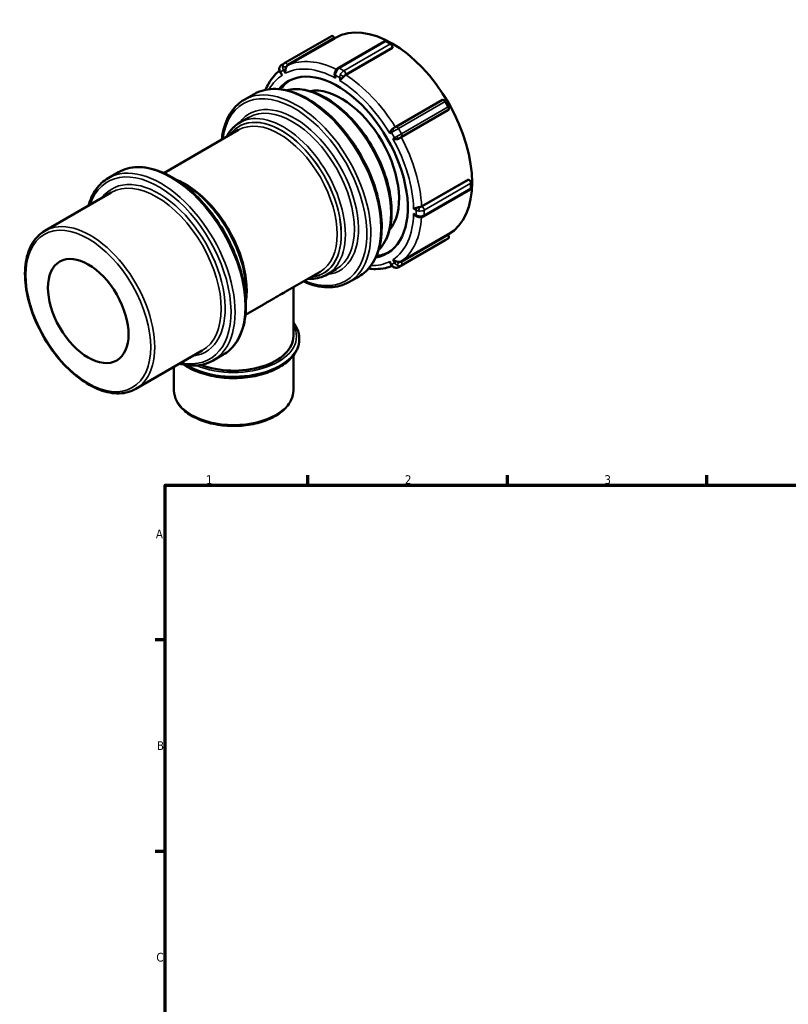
# Model space of a CAD drawing. Header units: millimetres. Extents: x -31 to 903, y 0 to 784.
# Tile 2 of 5: x -31 to 239, y 392 to 737. Entities that reach past the tile are written whole.
import ezdxf

# ---------------------------------------------------------------- set-up
doc = ezdxf.new("R2010")
doc.units = ezdxf.units.MM
for name, color, linetype, lineweight in [('Border (ANSI)', 7, 'Continuous', 70), ('Visible (ANSI)', 7, 'Continuous', 50), ('Visible Narrow (ANSI)', 7, 'Continuous', 35)]:
    doc.layers.add(name, color=color, linetype=linetype, lineweight=lineweight)
doc.styles.add('Note Text (ANSI)', font='tahoma.ttf')

# ---------------------------------------------------------------- blocks, each defined once
blk = doc.blocks.new('Borders Default Border')
at = {"layer": 'Border (ANSI)'}
for p, q in [((70.08, 574), (70.08, 577.45)), ((140.17, 574), (140.17, 577.45)), ((210.25, 574), (210.25, 577.45)), ((20, 519.75), (16.55, 519.75)), ((20, 445.5), (16.55, 445.5))]:
    blk.add_line(p, q, dxfattribs=at)
at = {"layer": 'Border (ANSI)', "flags": 128}
blk.add_lwpolyline([(20, 20), (20, 574), (821, 574), (821, 20), (20, 20)], dxfattribs=at)
at = {"layer": 'Border (ANSI)', "char_height": 3.05, "attachment_point": 7, "style": 'Note Text (ANSI)'}
for s, insert in [('1', (34.35, 574.4)), ('2', (104.2, 574.4)), ('3', (174.26, 574.34)), ('A', (16.78, 555.35)), ('B', (17.15, 481.1)), ('C', (16.95, 406.8))]:
    blk.add_mtext(s, dxfattribs=dict(at, insert=insert))

msp = doc.modelspace()

# ---------------------------------------------------------------- linework, layer by layer
at = {"layer": 'Visible (ANSI)'}
for p, q in [((62.021, 722.102), (78.426, 731.549)), ((79.566, 730.728), (63.161, 721.281)), ((79.566, 730.728), (79.425, 730.973)), ((79.542, 730.77), (79.826, 730.934)), ((80.753, 720.286), (97.158, 729.733)), ((99.142, 728.829), (97.657, 729.684)), ((99.849, 727.373), (83.444, 717.926)), ((99.849, 727.373), (99.849, 727.604)), ((62.016, 722.099), (60.966, 721.49)), ((60.397, 718.853), (60.61, 718.484)), ((79.545, 718.195), (79.545, 718.008)), ((47.741, 709.146), (51.277, 711.182)), ((100.971, 699.672), (117.376, 709.119)), ((119.425, 706.724), (118.375, 708.543)), ((119.283, 705.486), (102.878, 696.039)), ((119.283, 705.486), (119.425, 705.568)), ((46.214, 701.169), (49.396, 703.002)), ((19.596, 683.476), (45.823, 698.578)), ((100.13, 699.187), (100.132, 699.188)), ((0.082, 681.701), (3.618, 683.737)), ((110.079, 671.793), (126.484, 681.24)), ((126.684, 681.125), (126.484, 681.24)), ((110.778, 668.277), (127.183, 677.724)), ((127.391, 678.183), (127.391, 679.9)), ((-22.221, 663.203), (1.113, 676.64)), ((108.206, 668.369), (108.366, 668.277)), ((101.969, 650.478), (118.374, 659.925)), ((102.878, 652.489), (119.283, 661.936)), ((118.375, 659.925), (119.425, 660.535)), ((119.425, 661.691), (119.283, 661.936)), ((119.312, 661.886), (119.519, 662.006)), ((76.905, 647.874), (80.087, 649.707)), ((99.183, 651.672), (99.397, 651.303)), ((62.215, 641.781), (74.467, 648.837)), ((84.57, 645.192), (88.105, 647.228)), ((65.049, 626.203), (65.049, 643.413)), ((48.241, 633.734), (54.617, 637.406)), ((67.144, 625.222), (67.144, 625.385)), ((9.717, 607.741), (33.051, 621.179)), ((36.911, 617.747), (40.446, 619.783)), ((65.049, 607.236), (65.049, 619.471)), ((23.139, 607.236), (23.139, 615.47))]:
    msp.add_line(p, q, dxfattribs=at)
for centre, major_axis, ratio, start_param, end_param in [((99.672, 696.47), (-19.847, 34.464), 0.5780931, 3.1415927, 6.2831853), ((78.925, 730.682), (-0.499, 0.867), 0.5780931, 4.7143227, 6.2831853), ((97.657, 728.866), (-0.499, 0.867), 0.5780931, 5.4997209, 6.2831853), ((99.142, 728.011), (-0.499, 0.867), 0.5780931, 3.9289245, 5.4997209), ((80.581, 685.475), (-17.391, 30.2), 0.5780931, 2.9319689, 6.4928091), ((81.853, 686.208), (-17.391, 30.2), 0.5780931, 0.0364597, 0.2575047), ((81.853, 686.208), (-14.322, 24.871), 0.5780931, 3.3443866, 6.0803913), ((117.875, 708.253), (-0.499, 0.867), 0.5780931, 4.7143227, 6.2831853), ((118.925, 706.434), (0.499, -0.867), 0.5780931, 0.0019337, 1.57273), ((126.684, 680.307), (-0.499, 0.867), 0.5780931, 3.9289245, 5.4997209), ((126.684, 678.591), (0.499, -0.867), 0.5780931, 0, 0.7873319), ((118.925, 661.401), (0.499, -0.867), 0.5780931, 0.0019337, 1.57273), ((81.853, 686.208), (17.391, -30.2), 0.5780931, 6.0256806, 6.2467256), ((44.094, 626.203), (20.955, 0), 0.5758617, 4.1248734, 6.2831853)]:
    msp.add_ellipse(centre, major_axis=major_axis, ratio=ratio, start_param=start_param, end_param=end_param, dxfattribs=at)
msp.add_ellipse((-6.959, 635.065), major_axis=(9.981, -17.332), ratio=0.5780931, dxfattribs=at)
for points, knots in [([(62.016, 722.099), (62.016, 722.1), (62.017, 722.1), (62.017, 722.1), (62.018, 722.1), (62.018, 722.101), (62.018, 722.101), (62.019, 722.101), (62.019, 722.101), (62.02, 722.102), (62.02, 722.102), (62.021, 722.102)], [4.709659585, 4.709659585, 4.709659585, 4.709659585, 4.710205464, 4.710205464, 4.7107513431, 4.7107513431, 4.7112972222, 4.7112972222, 4.7118431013, 4.7118431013, 4.7123889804, 4.7123889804, 4.7123889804, 4.7123889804]), ([(55.302, 712.692), (55.61, 713.418), (55.953, 714.115), (56.936, 715.841), (57.632, 716.82), (58.96, 718.313), (59.548, 718.879), (60.174, 719.391)], [5.08745225, 5.08745225, 5.08745225, 5.08745225, 5.17280249, 5.17280249, 5.30950651, 5.30950651, 5.4049501, 5.4049501, 5.4049501, 5.4049501]), ([(60.966, 721.49), (60.847, 721.421), (60.736, 721.337), (60.54, 721.146), (60.455, 721.039), (60.313, 720.813), (60.255, 720.692), (60.168, 720.446), (60.139, 720.32), (60.104, 720.068), (60.1, 719.941), (60.107, 719.817)], [1.5735257, 1.5735257, 1.5735257, 1.5735257, 1.7760174, 1.7760174, 1.978509, 1.978509, 2.1810007, 2.1810007, 2.3834923, 2.3834923, 2.585984, 2.585984, 2.585984, 2.585984]), ([(60.107, 719.817), (60.111, 719.748), (60.118, 719.68), (60.138, 719.545), (60.152, 719.479), (60.185, 719.348), (60.205, 719.283), (60.25, 719.156), (60.276, 719.093), (60.332, 718.971), (60.363, 718.911), (60.397, 718.853)], [2.585984, 2.585984, 2.585984, 2.585984, 2.69710573, 2.69710573, 2.80822746, 2.80822746, 2.91934919, 2.91934919, 3.03047092, 3.03047092, 3.14159265, 3.14159265, 3.14159265, 3.14159265]), ([(61.178, 717.868), (61.176, 717.869), (61.174, 717.871), (60.981, 718.019), (60.816, 718.182), (60.661, 718.4), (60.634, 718.442), (60.61, 718.484)], [-0.88037149, -0.88037149, -0.88037149, -0.88037149, -0.87959756, -0.87959756, -0.79606772, -0.79606772, -0.77638319, -0.77638319, -0.77638319, -0.77638319]), ([(62.351, 719.987), (62.349, 719.978), (62.347, 719.969), (62.285, 719.737), (62.24, 719.495), (62.193, 718.982), (62.196, 718.724), (62.227, 718.482), (62.228, 718.479), (62.228, 718.477)], [-0.1642281, -0.1642281, -0.1642281, -0.1642281, -0.16119846, -0.16119846, -0.0824759, -0.0824759, 0, 0, 0.00076416, 0.00076416, 0.00076416, 0.00076416]), ([(62.655, 720.771), (62.616, 720.703), (62.579, 720.629), (62.464, 720.369), (62.406, 720.184), (62.355, 719.998), (62.353, 719.992), (62.351, 719.987)], [0.625242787, 0.625242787, 0.625242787, 0.625242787, 0.645542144, 0.645542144, 0.689865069, 0.689865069, 0.691242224, 0.691242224, 0.691242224, 0.691242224]), ([(63.161, 721.281), (62.987, 721.18), (62.81, 721.012), (62.682, 720.816), (62.669, 720.794), (62.655, 720.771)], [0, 0, 0, 0, 0.074015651, 0.074015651, 0.083081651, 0.083081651, 0.083081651, 0.083081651]), ([(79.726, 719.067), (79.704, 719.012), (79.684, 718.957), (79.647, 718.846), (79.63, 718.789), (79.601, 718.675), (79.588, 718.617), (79.567, 718.499), (79.559, 718.439), (79.548, 718.318), (79.545, 718.257), (79.545, 718.195)], [2.585984, 2.585984, 2.585984, 2.585984, 2.69710573, 2.69710573, 2.80822746, 2.80822746, 2.91934919, 2.91934919, 3.03047092, 3.03047092, 3.14159265, 3.14159265, 3.14159265, 3.14159265]), ([(80.753, 720.286), (80.654, 720.229), (80.563, 720.165), (80.394, 720.027), (80.315, 719.952), (80.168, 719.795), (80.1, 719.712), (79.975, 719.539), (79.917, 719.449), (79.813, 719.262), (79.767, 719.166), (79.726, 719.067)], [1.5707963, 1.5707963, 1.5707963, 1.5707963, 1.7738339, 1.7738339, 1.9768714, 1.9768714, 2.1799089, 2.1799089, 2.3829465, 2.3829465, 2.585984, 2.585984, 2.585984, 2.585984]), ([(79.838, 716.77), (79.837, 716.772), (79.836, 716.774), (79.722, 717.025), (79.635, 717.291), (79.559, 717.714), (79.545, 717.864), (79.545, 718.008)], [-0.88037149, -0.88037149, -0.88037149, -0.88037149, -0.87959756, -0.87959756, -0.79606772, -0.79606772, -0.74847074, -0.74847074, -0.74847074, -0.74847074]), ([(82.243, 716.777), (82.237, 716.771), (82.231, 716.765), (82.065, 716.607), (81.901, 716.459), (81.583, 716.168), (81.44, 716.035), (81.325, 715.917), (81.324, 715.916), (81.323, 715.915)], [-0.1642281, -0.1642281, -0.1642281, -0.1642281, -0.16119846, -0.16119846, -0.0824759, -0.0824759, 0, 0, 0.00076416, 0.00076416, 0.00076416, 0.00076416]), ([(82.844, 717.425), (82.785, 717.359), (82.724, 717.29), (82.519, 717.06), (82.385, 716.914), (82.251, 716.785), (82.247, 716.781), (82.243, 716.777)], [0.625242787, 0.625242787, 0.625242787, 0.625242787, 0.645542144, 0.645542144, 0.689865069, 0.689865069, 0.691242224, 0.691242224, 0.691242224, 0.691242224]), ([(83.444, 717.926), (83.27, 717.825), (83.065, 717.66), (82.884, 717.469), (82.864, 717.447), (82.844, 717.425)], [0, 0, 0, 0, 0.074015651, 0.074015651, 0.083081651, 0.083081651, 0.083081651, 0.083081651]), ([(51.277, 711.182), (53.25, 712.318), (55.522, 712.926), (60.465, 713.052), (63.146, 712.538), (68.676, 710.42), (71.529, 708.785), (77.073, 704.569), (79.764, 701.985), (84.707, 696.143), (86.961, 692.886), (90.811, 686.025), (92.409, 682.423), (94.788, 675.223), (95.569, 671.627), (96.227, 664.791), (96.101, 661.554), (94.926, 655.774), (93.88, 653.227), (91.224, 649.522), (89.773, 648.188), (88.105, 647.228)], [5.4997209, 5.4997209, 5.4997209, 5.4997209, 5.8035506, 5.8035506, 6.1178312, 6.1178312, 6.4414558, 6.4414558, 6.7659275, 6.7659275, 7.0896336, 7.0896336, 7.4130381, 7.4130381, 7.736821, 7.736821, 8.0613597, 8.0613597, 8.3844755, 8.3844755, 8.6413135, 8.6413135, 8.6413135, 8.6413135]), ([(62.624, 712.491), (63.58, 712.74), (64.581, 712.879), (67.849, 712.971), (70.231, 712.52), (75.148, 710.653), (77.688, 709.205), (82.623, 705.465), (85.018, 703.171), (89.418, 697.982), (91.424, 695.09), (94.851, 688.994), (96.273, 685.792), (98.392, 679.391), (99.088, 676.192), (99.675, 670.108), (99.564, 667.224), (98.515, 662.071), (97.581, 659.798), (95.851, 657.389), (95.409, 656.865), (94.934, 656.385)], [5.6569673, 5.6569673, 5.6569673, 5.6569673, 5.801676, 5.801676, 6.1151162, 6.1151162, 6.4391365, 6.4391365, 6.7641785, 6.7641785, 7.0883611, 7.0883611, 7.4122003, 7.4122003, 7.7364635, 7.7364635, 8.0615739, 8.0615739, 8.385048, 8.385048, 8.484067, 8.484067, 8.484067, 8.484067]), ([(39.947, 695.195), (40.04, 696.06), (40.169, 696.901), (40.921, 700.6), (41.967, 703.146), (44.623, 706.851), (46.073, 708.185), (47.741, 709.146)], [4.82848101, 4.82848101, 4.82848101, 4.82848101, 4.91976709, 4.91976709, 5.24288288, 5.24288288, 5.49972085, 5.49972085, 5.49972085, 5.49972085]), ([(41.54, 696.112), (41.86, 696.737), (42.218, 697.326), (43.598, 699.246), (44.815, 700.364), (46.214, 701.169)], [5.14141998, 5.14141998, 5.14141998, 5.14141998, 5.24379637, 5.24379637, 5.49972085, 5.49972085, 5.49972085, 5.49972085]), ([(98.933, 697.34), (98.934, 697.342), (98.934, 697.344), (98.966, 697.55), (99.025, 697.772), (99.201, 698.211), (99.312, 698.415), (99.45, 698.603), (99.455, 698.61), (99.46, 698.617)], [-0.88037149, -0.88037149, -0.88037149, -0.88037149, -0.87959756, -0.87959756, -0.79606772, -0.79606772, -0.71633918, -0.71633918, -0.71327082, -0.71327082, -0.71327082, -0.71327082]), ([(99.46, 698.617), (99.554, 698.743), (99.673, 698.864), (99.916, 699.055), (100.022, 699.125), (100.13, 699.187)], [0.48523314, 0.48523314, 0.48523314, 0.48523314, 0.510400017, 0.510400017, 0.528076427, 0.528076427, 0.528076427, 0.528076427]), ([(100.132, 699.188), (100.219, 699.238), (100.313, 699.293), (100.498, 699.4), (100.593, 699.454), (100.772, 699.557), (100.858, 699.608), (100.948, 699.659), (100.959, 699.666), (100.971, 699.672)], [0, 0, 0, 0, 0.03256043, 0.03256043, 0.06451471, 0.06451471, 0.09648138, 0.09648138, 0.10126932, 0.10126932, 0.10126932, 0.10126932]), ([(101.351, 695.341), (101.343, 695.34), (101.334, 695.339), (101.103, 695.314), (100.87, 695.32), (100.402, 695.385), (100.181, 695.445), (99.987, 695.52), (99.985, 695.521), (99.983, 695.521)], [-0.1642281, -0.1642281, -0.1642281, -0.1642281, -0.16119846, -0.16119846, -0.0824759, -0.0824759, 0, 0, 0.00076416, 0.00076416, 0.00076416, 0.00076416]), ([(102.183, 695.638), (102.104, 695.593), (102.021, 695.549), (101.739, 695.422), (101.549, 695.367), (101.363, 695.342), (101.357, 695.342), (101.351, 695.341)], [0.625242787, 0.625242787, 0.625242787, 0.625242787, 0.645542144, 0.645542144, 0.689865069, 0.689865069, 0.691242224, 0.691242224, 0.691242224, 0.691242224]), ([(102.878, 696.039), (102.704, 695.938), (102.47, 695.803), (102.236, 695.669), (102.21, 695.653), (102.183, 695.638)], [0, 0, 0, 0, 0.074015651, 0.074015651, 0.083081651, 0.083081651, 0.083081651, 0.083081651]), ([(3.618, 683.737), (5.591, 684.873), (7.863, 685.481), (12.806, 685.607), (15.487, 685.093), (21.017, 682.975), (23.87, 681.34), (29.414, 677.124), (32.105, 674.54), (37.048, 668.698), (39.302, 665.441), (43.152, 658.58), (44.75, 654.978), (47.129, 647.778), (47.91, 644.182), (48.568, 637.346), (48.442, 634.109), (47.267, 628.329), (46.221, 625.782), (43.565, 622.077), (42.114, 620.743), (40.446, 619.783)], [5.4997209, 5.4997209, 5.4997209, 5.4997209, 5.8035506, 5.8035506, 6.1178312, 6.1178312, 6.4414558, 6.4414558, 6.7659275, 6.7659275, 7.0896336, 7.0896336, 7.4130381, 7.4130381, 7.736821, 7.736821, 8.0613597, 8.0613597, 8.3844755, 8.3844755, 8.6413135, 8.6413135, 8.6413135, 8.6413135]), ([(-6.9, 672.026), (-6.285, 674.193), (-5.384, 676.131), (-3.036, 679.406), (-1.586, 680.74), (0.082, 681.701)], [4.98699111, 4.98699111, 4.98699111, 4.98699111, 5.24288288, 5.24288288, 5.49972085, 5.49972085, 5.49972085, 5.49972085]), ([(23.771, 681.228), (26.007, 680.342), (28.271, 679.034), (32.789, 675.618), (35.037, 673.469), (39.165, 668.607), (41.046, 665.896), (44.262, 660.183), (45.596, 657.182), (47.585, 651.179), (48.239, 648.18), (48.748, 642.909), (48.71, 640.597), (48.392, 638.473)], [6.1292543, 6.1292543, 6.1292543, 6.1292543, 6.4377411, 6.4377411, 6.7631264, 6.7631264, 7.0875963, 7.0875963, 7.4116974, 7.4116974, 7.7362496, 7.7362496, 8.0117801, 8.0117801, 8.0117801, 8.0117801]), ([(107.278, 670.96), (107.279, 670.96), (107.281, 670.961), (107.44, 671.002), (107.627, 671.06), (108.037, 671.19), (108.247, 671.259), (108.466, 671.324), (108.475, 671.326), (108.483, 671.329)], [-0.88037149, -0.88037149, -0.88037149, -0.88037149, -0.87959756, -0.87959756, -0.79606772, -0.79606772, -0.71633918, -0.71633918, -0.71327082, -0.71327082, -0.71327082, -0.71327082]), ([(108.483, 671.329), (108.631, 671.372), (108.797, 671.411), (109.1, 671.475), (109.224, 671.499), (109.344, 671.525)], [0.48523314, 0.48523314, 0.48523314, 0.48523314, 0.510400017, 0.510400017, 0.528222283, 0.528222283, 0.528222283, 0.528222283]), ([(109.344, 671.525), (109.374, 671.531), (109.402, 671.537), (109.658, 671.598), (109.905, 671.693), (110.079, 671.793)], [-0.083081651, -0.083081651, -0.083081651, -0.083081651, -0.074015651, -0.074015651, 0, 0, 0, 0]), ([(108.206, 668.369), (108.081, 668.441), (107.957, 668.529), (107.627, 668.807), (107.44, 669.015), (107.281, 669.239), (107.279, 669.241), (107.278, 669.243)], [-0.12978723, -0.12978723, -0.12978723, -0.12978723, -0.0824759, -0.0824759, 0, 0, 0.00076416, 0.00076416, 0.00076416, 0.00076416]), ([(108.366, 668.277), (108.42, 668.246), (108.474, 668.218), (108.585, 668.167), (108.64, 668.144), (108.752, 668.104), (108.809, 668.086), (108.923, 668.054), (108.98, 668.04), (109.095, 668.017), (109.153, 668.007), (109.211, 667.999)], [3.14159265, 3.14159265, 3.14159265, 3.14159265, 3.25271438, 3.25271438, 3.36383611, 3.36383611, 3.47495784, 3.47495784, 3.58607957, 3.58607957, 3.6972013, 3.6972013, 3.6972013, 3.6972013]), ([(109.211, 667.999), (109.317, 667.985), (109.423, 667.977), (109.636, 667.974), (109.743, 667.978), (109.956, 668), (110.061, 668.017), (110.271, 668.065), (110.374, 668.096), (110.579, 668.174), (110.679, 668.22), (110.778, 668.277)], [3.6972013, 3.6972013, 3.6972013, 3.6972013, 3.9002388, 3.9002388, 4.1032764, 4.1032764, 4.3063139, 4.3063139, 4.5093514, 4.5093514, 4.712389, 4.712389, 4.712389, 4.712389]), ([(9.717, 607.741), (8.005, 606.756), (6.037, 606.225), (1.755, 606.101), (-0.569, 606.54), (-5.366, 608.358), (-7.845, 609.77), (-12.661, 613.416), (-14.999, 615.654), (-19.293, 620.715), (-21.25, 623.537), (-24.594, 629.483), (-25.982, 632.607), (-28.05, 638.852), (-28.73, 641.973), (-29.303, 647.911), (-29.195, 650.726), (-28.171, 655.756), (-27.258, 657.976), (-24.94, 661.203), (-23.675, 662.365), (-22.221, 663.203)], [2.3581282, 2.3581282, 2.3581282, 2.3581282, 2.6596658, 2.6596658, 2.9729136, 2.9729136, 3.2970209, 3.2970209, 3.6221916, 3.6221916, 3.9464817, 3.9464817, 4.2704191, 4.2704191, 4.5947906, 4.5947906, 4.9200298, 4.9200298, 5.2435835, 5.2435835, 5.4997209, 5.4997209, 5.4997209, 5.4997209]), ([(99.983, 653.083), (99.985, 653.082), (99.987, 653.08), (100.181, 652.933), (100.402, 652.802), (100.87, 652.585), (101.103, 652.504), (101.334, 652.441), (101.343, 652.439), (101.351, 652.437)], [-0.88037149, -0.88037149, -0.88037149, -0.88037149, -0.87959756, -0.87959756, -0.79606772, -0.79606772, -0.71633918, -0.71633918, -0.71327082, -0.71327082, -0.71327082, -0.71327082]), ([(99.758, 650.835), (99.005, 650.547), (98.224, 650.318), (96.272, 649.908), (95.078, 649.79), (93.059, 649.795), (92.25, 649.848), (91.433, 649.951)], [2.44928129, 2.44928129, 2.44928129, 2.44928129, 2.54446922, 2.54446922, 2.68116837, 2.68116837, 2.7703968, 2.7703968, 2.7703968, 2.7703968]), ([(99.183, 651.672), (99.159, 651.714), (99.136, 651.759), (99.025, 652.002), (98.966, 652.228), (98.934, 652.469), (98.934, 652.472), (98.933, 652.474)], [-0.10191206, -0.10191206, -0.10191206, -0.10191206, -0.0824759, -0.0824759, 0, 0, 0.00076416, 0.00076416, 0.00076416, 0.00076416]), ([(99.397, 651.303), (99.43, 651.245), (99.467, 651.188), (99.544, 651.078), (99.585, 651.025), (99.673, 650.922), (99.719, 650.873), (99.816, 650.778), (99.867, 650.733), (99.973, 650.648), (100.029, 650.608), (100.086, 650.57)], [3.14159265, 3.14159265, 3.14159265, 3.14159265, 3.25271438, 3.25271438, 3.36383611, 3.36383611, 3.47495784, 3.47495784, 3.58607957, 3.58607957, 3.6972013, 3.6972013, 3.6972013, 3.6972013]), ([(100.086, 650.57), (100.191, 650.502), (100.303, 650.442), (100.539, 650.345), (100.663, 650.308), (100.92, 650.26), (101.053, 650.249), (101.322, 650.26), (101.457, 650.28), (101.721, 650.355), (101.849, 650.409), (101.969, 650.478)], [3.6972013, 3.6972013, 3.6972013, 3.6972013, 3.9002388, 3.9002388, 4.1032764, 4.1032764, 4.3063139, 4.3063139, 4.5093514, 4.5093514, 4.712389, 4.712389, 4.712389, 4.712389]), ([(101.351, 652.437), (101.507, 652.396), (101.672, 652.358), (101.96, 652.316), (102.074, 652.307), (102.183, 652.307)], [0.48523314, 0.48523314, 0.48523314, 0.48523314, 0.510400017, 0.510400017, 0.528222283, 0.528222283, 0.528222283, 0.528222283]), ([(102.183, 652.307), (102.21, 652.307), (102.236, 652.308), (102.47, 652.32), (102.704, 652.388), (102.878, 652.489)], [-0.083081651, -0.083081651, -0.083081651, -0.083081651, -0.074015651, -0.074015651, 0, 0, 0, 0]), ([(76.905, 647.874), (75.26, 646.927), (73.369, 646.417), (70.967, 646.345), (70.578, 646.349), (70.184, 646.37)], [2.3581282, 2.3581282, 2.3581282, 2.3581282, 2.65897336, 2.65897336, 2.71642907, 2.71642907, 2.71642907, 2.71642907]), ([(84.57, 645.192), (82.597, 644.055), (80.325, 643.447), (75.382, 643.321), (72.701, 643.836), (69.516, 645.055), (69.054, 645.247), (68.591, 645.453)], [2.3581282, 2.3581282, 2.3581282, 2.3581282, 2.66195793, 2.66195793, 2.97623854, 2.97623854, 3.02936804, 3.02936804, 3.02936804, 3.02936804]), ([(58.911, 639.899), (57.922, 639.329), (56.826, 638.687), (55.315, 637.809), (54.969, 637.608), (54.617, 637.406)], [0, 0, 0, 0, 0.41968327, 0.41968327, 0.5416635, 0.5416635, 0.5416635, 0.5416635]), ([(62.215, 641.781), (62.01, 641.663), (61.796, 641.541), (60.797, 640.974), (59.9, 640.468), (58.911, 639.899)], [12.76712139, 12.76712139, 12.76712139, 12.76712139, 12.88910163, 12.88910163, 13.30878489, 13.30878489, 13.30878489, 13.30878489]), ([(67.144, 625.385), (67.144, 626.804), (66.775, 628.219), (65.789, 630.089), (65.444, 630.622), (65.049, 631.136)], [5.49778714, 5.49778714, 5.49778714, 5.49778714, 5.79261394, 5.79261394, 5.91464003, 5.91464003, 5.91464003, 5.91464003]), ([(26.666, 616.215), (27.816, 615.429), (29.112, 614.727), (32.527, 613.261), (34.762, 612.598), (39.462, 611.721), (41.925, 611.507), (46.839, 611.543), (49.288, 611.793), (53.939, 612.735), (56.138, 613.428), (60.073, 615.203), (61.806, 616.285), (64.606, 618.752), (65.679, 620.135), (66.871, 622.778), (67.144, 623.999), (67.144, 625.222)], [3.056311, 3.056311, 3.056311, 3.056311, 3.2864961, 3.2864961, 3.6137702, 3.6137702, 3.9398029, 3.9398029, 4.2653173, 4.2653173, 4.5914331, 4.5914331, 4.9187722, 4.9187722, 5.2436479, 5.2436479, 5.4977871, 5.4977871, 5.4977871, 5.4977871]), ([(36.911, 617.747), (34.938, 616.61), (32.666, 616.002), (28.566, 615.898), (26.821, 616.11), (25.039, 616.564)], [2.3581282, 2.3581282, 2.3581282, 2.3581282, 2.66195793, 2.66195793, 2.87085794, 2.87085794, 2.87085794, 2.87085794]), ([(23.139, 607.236), (23.139, 605.946), (23.472, 604.66), (24.764, 602.19), (25.752, 601.014), (28.311, 598.865), (29.914, 597.907), (33.545, 596.338), (35.577, 595.731), (39.848, 594.928), (42.087, 594.731), (46.554, 594.76), (48.781, 594.985), (53.012, 595.839), (55.014, 596.468), (58.598, 598.083), (60.178, 599.07), (62.732, 601.321), (63.712, 602.586), (64.799, 605.003), (65.049, 606.118), (65.049, 607.236)], [2.3561945, 2.3561945, 2.3561945, 2.3561945, 2.6487856, 2.6487856, 2.9575586, 2.9575586, 3.2834544, 3.2834544, 3.6114771, 3.6114771, 3.9381406, 3.9381406, 4.2642255, 4.2642255, 4.5909681, 4.5909681, 4.9190498, 4.9190498, 5.244347, 5.244347, 5.4977871, 5.4977871, 5.4977871, 5.4977871])]:
    msp.add_open_spline(points, degree=3, knots=knots, dxfattribs=at)
at = {"layer": 'Visible Narrow (ANSI)'}
for p, q in [((63.02, 721.526), (79.425, 730.973)), ((81.252, 720.237), (97.657, 729.684)), ((99.142, 728.829), (82.737, 719.382)), ((83.444, 718.157), (99.849, 727.604)), ((60.556, 718.946), (61.606, 719.555)), ((61.178, 717.868), (60.556, 718.946)), ((61.606, 719.555), (62.228, 718.477)), ((82.737, 719.382), (81.252, 720.237)), ((79.838, 716.77), (79.838, 717.787)), ((79.838, 717.787), (81.323, 716.932)), ((81.323, 716.932), (81.323, 715.915)), ((101.97, 699.096), (118.375, 708.543)), ((119.425, 706.724), (103.02, 697.277)), ((103.02, 696.121), (119.425, 705.568)), ((103.02, 697.277), (101.97, 699.096)), ((98.933, 697.34), (99.556, 697.701)), ((99.556, 697.701), (100.606, 695.883)), ((100.606, 695.883), (99.983, 695.521)), ((126.684, 681.125), (110.279, 671.678)), ((110.986, 670.453), (127.391, 679.9)), ((127.391, 678.183), (110.986, 668.736)), ((107.278, 670.96), (108.158, 670.453)), ((108.158, 670.453), (108.158, 668.736)), ((110.986, 668.736), (110.986, 670.453)), ((108.158, 668.736), (107.278, 669.243)), ((118.375, 659.925), (101.97, 650.478)), ((119.425, 661.691), (103.02, 652.244)), ((103.02, 651.088), (119.425, 660.535)), ((99.983, 653.083), (100.606, 652.005)), ((99.556, 651.396), (98.933, 652.474)), ((100.606, 652.005), (99.556, 651.396)), ((101.97, 650.478), (103.02, 651.088))]:
    msp.add_line(p, q, dxfattribs=at)
for centre, major_axis, ratio, start_param, end_param in [((63.02, 720.369), (-1.004, 1.73), 0.8159693, 0, 1.0124583), ((62.52, 721.236), (-0.499, 0.867), 0.5780931, 4.7143227, 6.2831853), ((81.995, 686.29), (-19.847, 34.464), 0.5780931, 5.5648201, 6.2335498), ((61.105, 719.871), (-0.999, -0.054), 0.3062618, 5.7421152, 6.2831853), ((61.97, 719.76), (-1.004, 1.73), 0.8159693, 0, 1.0124583), ((61.97, 719.76), (-1.004, 1.73), 0.8159693, 1.0124583, 1.5680669), ((61.263, 719.353), (-0.866, -0.5), 0.0015778, 5.6667946, 6.2831853), ((62.155, 720.48), (0.999, 0.054), 0.3062618, 1.0297262, 2.6005225), ((63.02, 720.369), (1.004, -1.73), 0.8159693, 4.1540509, 4.7096596), ((62.313, 719.962), (0.866, 0.5), 0.0015778, 1.5250831, 2.525202), ((80.581, 685.475), (-18.848, 32.731), 0.5780931, 5.5275243, 6.2573156), ((63.52, 720.66), (-0.502, 0.865), 0.8159693, 6.2804559, 7.2956436), ((80.652, 718.687), (-0.925, 0.379), 0.184319, 0, 0.9420015), ((81.252, 718.602), (0.998, 1.733), 0.5780931, 1.7986521, 2.3542608), ((81.252, 718.602), (0.998, 1.733), 0.5780931, 0.7834645, 1.7986521), ((81.252, 719.419), (-0.499, 0.867), 0.5780931, 5.4997209, 6.2831853), ((82.737, 717.747), (-0.998, -1.733), 0.5780931, 3.9250571, 4.9402448), ((82.737, 718.564), (-0.499, 0.867), 0.5780931, 3.9289245, 5.4997209), ((66.156, 677.169), (18.414, -31.977), 0.5780931, 0, 3.1415927), ((69.691, 679.205), (-18.414, 31.977), 0.5780931, 3.1415927, 6.2831853), ((80.581, 685.475), (-18.848, 32.731), 0.5780931, 0.0297371, 0.3305755), ((80.545, 718.195), (-1, 0), 0.5758617, 0, 0.7853982), ((82.737, 717.747), (-0.998, -1.733), 0.5780931, 4.9402448, 5.4958534), ((82.03, 717.339), (1, 0), 0.5758617, 3.9269908, 4.9271097), ((80.581, 685.475), (18.848, -32.731), 0.5780931, 1.6005335, 2.3303248), ((82.136, 717.832), (0.925, -0.379), 0.184319, 4.0835941, 5.6543904), ((83.444, 717.339), (0.499, 0.867), 0.5780931, 0.7834645, 1.7986521), ((81.995, 686.29), (-19.847, 34.464), 0.5780931, 4.7659049, 5.4481516), ((65.448, 676.762), (-17.915, 31.11), 0.5780931, 2.4971636, 6.9276143), ((76.055, 682.869), (-16.368, 28.424), 0.5780931, 3.3103081, 6.1144699), ((65.448, 676.762), (15.844, -27.514), 0.5780931, 6.0314996, 9.6764637), ((61.559, 674.522), (15.345, -26.647), 0.5780931, 0, 3.1415927), ((64.741, 676.354), (-15.345, 26.647), 0.5780931, 3.1415927, 6.2831853), ((60.852, 674.115), (-14.846, 25.781), 0.5780931, 2.8751205, 6.5496575), ((60.852, 674.115), (14.821, -25.738), 0.5780931, 6.022952, 9.6850113), ((60.145, 673.708), (-14.322, 24.871), 0.5780931, 3.1415927, 6.2831853), ((100.263, 698.108), (0.502, -0.865), 0.8159693, 3.7095407, 4.7096596), ((100.97, 698.516), (1.732, 1), 0.0015778, 1.9695934, 2.525202), ((100.633, 698.323), (-0.501, 0.866), 0.3883095, 0, 1.5690841), ((100.97, 698.516), (1.732, 1), 0.0015778, 0.9544057, 1.9695933), ((101.47, 698.806), (-0.499, 0.867), 0.5780931, 4.7143227, 6.2831853), ((80.581, 685.475), (18.848, -32.731), 0.5780931, 0.8151353, 1.5449266), ((102.02, 696.697), (-1.732, -1), 0.0015778, 5.111186, 5.6667946), ((101.313, 696.29), (0.502, -0.865), 0.8159693, 4.7096596, 5.7097785), ((102.02, 696.697), (-1.732, -1), 0.0015778, 4.0959983, 5.111186), ((101.683, 696.504), (0.501, -0.866), 0.3883095, 4.7106768, 6.2814731), ((102.52, 695.831), (0.866, 0.5), 0.0015778, 0.9544057, 1.9695933), ((81.995, 686.29), (-19.847, 34.464), 0.5780931, 3.9804938, 4.6627534), ((102.52, 696.987), (0.499, -0.867), 0.5780931, 0.0019337, 1.57273), ((22.032, 651.76), (-18.414, 31.977), 0.5780931, 3.1415927, 6.2831853), ((17.789, 649.317), (-17.915, 31.11), 0.5780931, 2.6711438, 6.7536342), ((18.497, 649.724), (18.414, -31.977), 0.5780931, 0, 3.1415927), ((17.789, 649.317), (16.468, -28.597), 0.5780931, 6.0363764, 9.6715869), ((17.082, 648.909), (-15.969, 27.731), 0.5780931, 3.1415927, 6.2831853), ((26.628, 654.406), (15.345, -26.647), 0.5780931, 0.7099345, 2.4316582), ((108.865, 670.86), (-0.499, -0.867), 0.5780931, 4.4957345, 5.4958534), ((109.572, 671.268), (2, 0), 0.5758617, 3.9269908, 4.4825995), ((109.344, 670.707), (-0.134, -0.991), 0.1862148, 3.7678462, 5.3386425), ((109.572, 671.268), (2, 0), 0.5758617, 4.4825995, 5.4977871), ((109.572, 672.085), (-1, 0), 0.5758617, 1.3410068, 2.3561945), ((110.279, 670.86), (-0.499, 0.867), 0.5780931, 3.9289245, 5.4997209), ((-6.252, 635.472), (15.969, -27.731), 0.5780931, 0, 3.1415927), ((28.043, 655.221), (-14.322, 24.871), 0.5780931, 4.478494, 4.9462839), ((80.581, 685.475), (18.848, -32.731), 0.5780931, 0.0297371, 0.7595284), ((81.995, 686.29), (19.847, -34.464), 0.5780931, 0.053503, 0.7223562), ((109.572, 669.551), (-2, 0), 0.5758617, 0.7853982, 1.3410068), ((108.865, 669.144), (-0.499, -0.867), 0.5780931, 5.4958534, 6.2831853), ((109.572, 669.551), (-2, 0), 0.5758617, 1.3410068, 2.3561945), ((109.344, 668.99), (-0.134, -0.991), 0.1862148, 5.3386425, 6.2831853), ((110.279, 669.144), (0.499, -0.867), 0.5780931, 0, 0.7873319), ((80.581, 685.475), (18.848, -32.731), 0.5780931, 5.9526098, 6.2573156), ((100.263, 651.803), (-0.866, -0.5), 0.0015778, 5.6667946, 6.2831853), ((100.97, 652.21), (-1.004, 1.73), 0.8159693, 1.5680669, 2.1236756), ((100.633, 651.408), (-0.547, -0.837), 0.3035808, 0, 0.5425675), ((100.97, 652.21), (1.004, -1.73), 0.8159693, 5.2652682, 6.2804559), ((101.313, 652.412), (-0.866, -0.5), 0.0015778, 4.6666757, 5.6667946), ((102.02, 652.82), (1.004, -1.73), 0.8159693, 4.7096596, 5.2652682), ((101.683, 652.017), (-0.547, -0.837), 0.3035808, 0.5425675, 2.1133639), ((102.02, 652.82), (1.004, -1.73), 0.8159693, 5.2652682, 6.2804559), ((102.52, 653.11), (0.502, -0.865), 0.8159693, 5.2652682, 6.2804559), ((102.52, 651.954), (0.499, -0.867), 0.5780931, 0.0019337, 1.57273), ((44.094, 626.203), (22.05, 0), 0.5758617, 4.0775404, 6.5997239), ((44.094, 625.222), (23.05, 0), 0.5758617, 3.8980932, 6.2831853), ((44.094, 625.385), (23.05, 0), 0.5758617, 3.9199637, 6.2831853), ((44.094, 607.236), (20.955, 0), 0.5758617, 3.1415927, 6.2831853)]:
    msp.add_ellipse(centre, major_axis=major_axis, ratio=ratio, start_param=start_param, end_param=end_param, dxfattribs=at)
msp.add_ellipse((-6.959, 635.065), major_axis=(15.47, -26.864), ratio=0.5780931, dxfattribs=at)

# ---------------------------------------------------------------- block references
msp.add_blockref('Borders Default Border', (0, 0))

doc.saveas('drawing.dxf')
